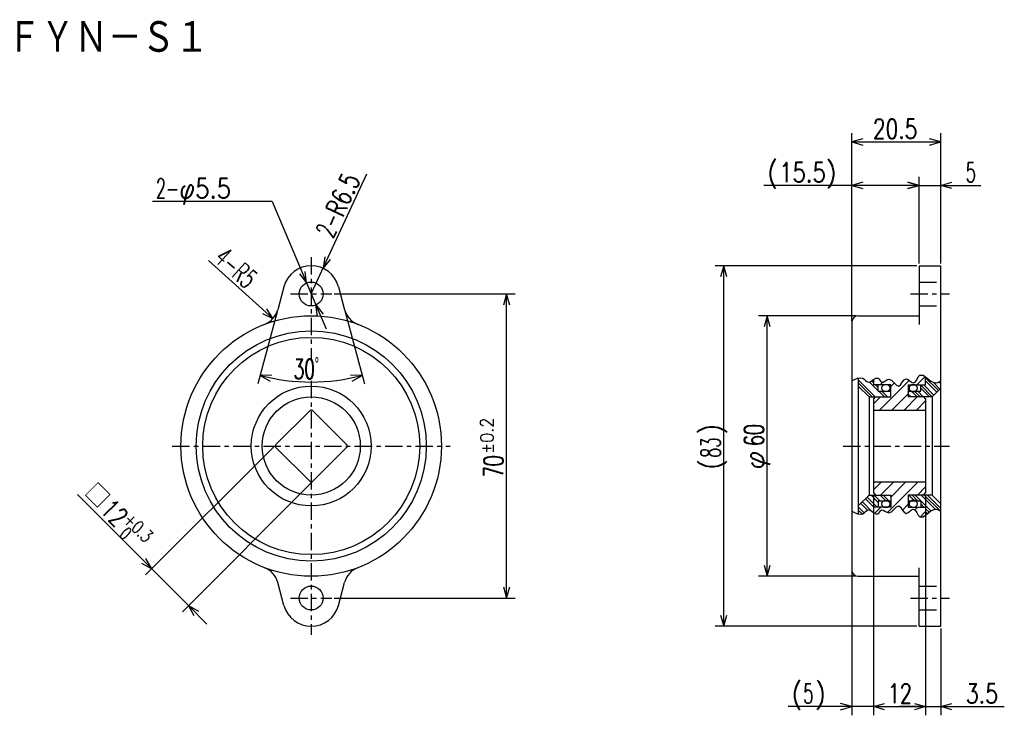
# Model space of a CAD drawing. Extents: x -147 to 80, y -52 to 108.
import ezdxf

# ---------------------------------------------------------------- set-up
doc = ezdxf.new("R2010")
doc.units = 0
doc.linetypes.add('CENTER', pattern=[7, 4, -1, 1, -1])
doc.linetypes.add('HIDDEN', pattern=[5, 4, -1])
doc.layers.get('0').update_dxf_attribs({"linetype": 'CONTINUOUS'})
for name, color, linetype in [('FIG_1', 7, 'CONTINUOUS'), ('FIG_2', 5, 'CENTER'), ('FIG_3', 5, 'HIDDEN'), ('FIG_4', 5, 'CONTINUOUS'), ('KIG_1', 5, 'CONTINUOUS'), ('SMP_1', 5, 'CONTINUOUS')]:
    doc.layers.add(name, color=color, linetype=linetype)
doc.styles.add('KANJI', font='TXT', dxfattribs={"bigfont": 'BIGFONT'})

# ---------------------------------------------------------------- blocks, each defined once
blk = doc.blocks.new('$$$KIGO_1')
at = {"layer": 'FIG_4'}
for p, q in [((50.905592, 18.278175), (57.745915, 25.118498)), ((59.505844, 24.05), (61.437956, 25.982112)), ((51.070563, 24.1), (51.711579, 24.741017)), ((53.5, 23.70101), (54.307605, 24.508615)), ((49.5, 19.70101), (51.09899, 21.3)), ((53.734019, 18.278175), (57.5, 22.044156)), ((56.562446, 18.278175), (59.584271, 21.3)), ((59.390873, 18.278175), (61.5, 20.387302))]:
    blk.add_line(p, q, dxfattribs=at)
blk = doc.blocks.new('$$$KIGO_2')
at = {"layer": 'FIG_4'}
for p, q in [((49.5, -0.09798), (51.319805, 1.721825)), ((51.126407, -1.3), (54.148232, 1.721825)), ((52.7605, -5.322761), (59.805087, 1.721825)), ((53.5, -1.754834), (56.976659, 1.721825)), ((59.611688, -1.3), (61.5, 0.588312)), ((49.778473, -5.476361), (51.154834, -4.1)), ((56.172955, -4.738734), (57.5, -3.411688)), ((59.043079, -4.697037), (59.690115, -4.05)), ((60.214443, -6.3541), (61.5, -5.068542))]:
    blk.add_line(p, q, dxfattribs=at)
blk = doc.blocks.new('$$$KIGO_3')
at = {"layer": 'FIG_4'}
for p, q in [((57.667532, -1.3), (58.967532, -2.6)), ((58.374639, -1.3), (59.674639, -2.6)), ((59.081746, -1.3), (60.381746, -2.6)), ((60.495959, -1.3), (63.703871, -4.507911)), ((61.203066, -1.3), (64.770824, -4.867758)), ((61.910173, -1.3), (65, -4.389827)), ((57.5, -2.546681), (57.553319, -2.6)), ((60.4, -2.618254), (62.702983, -4.921237)), ((60.4, -3.325361), (61.124639, -4.05)), ((60.4, -4.032468), (60.417532, -4.05)), ((61.5, -4.425361), (62.306981, -5.232342)), ((61.5, -5.132468), (61.928904, -5.561371))]:
    blk.add_line(p, q, dxfattribs=at)
blk = doc.blocks.new('$$$KIGO_4')
at = {"layer": 'FIG_4'}
for p, q in [((45.999999, 25.216776), (49.916775, 21.3)), ((49.07138, 24.973822), (49.5, 24.545202)), ((45.999999, 24.509669), (49.209668, 21.3)), ((48.60706, 24.731035), (50.6, 22.738095)), ((49.945202, 24.1), (50.6, 23.445202)), ((50.738095, 22.6), (52.038095, 21.3)), ((51.445202, 22.6), (52.745202, 21.3))]:
    blk.add_line(p, q, dxfattribs=at)
blk = doc.blocks.new('$$$ARW_ARROW')
for p, q in [((0.428571, 0.119048), (0, 0)), ((0, 0), (0.428571, -0.119048))]:
    blk.add_line(p, q)
blk = doc.blocks.new('$$$ARW_SHAFT')
for p, q in [((0, 0), (0.428571, 0.119048)), ((0.428571, -0.119048), (0, 0)), ((0, 0), (1, 0))]:
    blk.add_line(p, q)
blk = doc.blocks.new('$$$KIGO_5')
at = {"layer": 'FIG_4'}
for p, q in [((49.609668, -4.1), (47.654834, -2.145166)), ((50.316775, -4.1), (48.008387, -1.791613)), ((50.6, -2.969012), (48.930988, -1.3)), ((50.938095, -2.6), (49.638095, -1.3)), ((52.352309, -2.6), (51.052309, -1.3)), ((53.059415, -2.6), (51.759415, -1.3)), ((53.5, -1.626371), (53.173629, -1.3)), ((47.345962, -5.371828), (46, -4.025866)), ((48.128954, -4.740606), (46.594174, -3.205826)), ((49.064699, -4.969245), (46.947727, -2.852273)), ((46.916704, -5.649677), (46, -4.732973))]:
    blk.add_line(p, q, dxfattribs=at)
blk = doc.blocks.new('$$$KIGO_6')
at = {"layer": 'FIG_4'}
for p, q in [((64.464484, 22.764484), (61.5, 25.728968)), ((64.110931, 22.410931), (61.5, 25.021861)), ((63.05027, 21.35027), (60.4, 24.000541)), ((62.393434, 21.3), (60.4, 23.293434)), ((63.403824, 21.703824), (61.057648, 24.05)), ((64.818037, 23.118037), (63.375567, 24.560508)), ((65, 24.350288), (64.584684, 24.765605)), ((58.150793, 21.3), (57.5, 21.950793)), ((59.565007, 21.3), (58.265007, 22.6)), ((60.272114, 21.3), (58.972114, 22.6)), ((60.979221, 21.3), (59.679221, 22.6))]:
    blk.add_line(p, q, dxfattribs=at)

msp = doc.modelspace()

# ---------------------------------------------------------------- linework, layer by layer
at = {"layer": 'FIG_1'}
for p, q in [((60, 51.5), (65, 51.5)), ((60, 51.5), (60, 38.012655)), ((65, -31.5), (65, 51.5)), ((-86.278518, 46.682324), (-87.697306, 41.387335)), ((-73.721482, 46.682324), (-72.302694, 41.387335)), ((46, 40), (60, 40)), ((44.5, 38.5), (44.5, -18.5)), ((46, 25.564574), (46, -5.564579)), ((49.5, 25.281733), (49.5, 24.1)), ((61.5, 24.05), (61.5, 25.932133)), ((48.5, 21.3), (46, 23.8)), ((53.5, 24.1), (49.5, 24.1)), ((50.6, 22.6), (50.6, 24.1)), ((53.5, 21.3), (53.5, 24.1)), ((57.5, 24.05), (61.5, 24.05)), ((57.5, 24.05), (57.5, 21.3)), ((60.4, 22.6), (60.4, 24.05)), ((63, 21.3), (65, 23.3)), ((48.5, 21.3), (53.5, 21.3)), ((48.5, 21.3), (48.5, -1.3)), ((49.5, 20.8), (50, 21.3)), ((49.5, 20.8), (49.5, -0.8)), ((50.6, 22.6), (53.5, 22.6)), ((57.5, 22.6), (60.4, 22.6)), ((63, 21.3), (57.5, 21.3)), ((61, 21.3), (61.5, 20.8)), ((61.5, 20.8), (61.5, -0.8)), ((63, 21.3), (63, -1.3)), ((49.5, 18.278175), (61.5, 18.278175)), ((-80.353553, 18.131728), (-88.131728, 10.353553)), ((-79.646447, 18.131728), (-71.868272, 10.353553)), ((-88.131728, 9.646447), (-80.353553, 1.868272)), ((-71.868272, 9.646447), (-79.646447, 1.868272)), ((49.5, 1.721825), (61.5, 1.721825)), ((48.5, -1.3), (46, -3.8)), ((48.5, -1.3), (53.5, -1.3)), ((49.5, -0.8), (50, -1.3)), ((53.5, -1.3), (53.5, -4.1)), ((63, -1.3), (57.5, -1.3)), ((57.5, -1.3), (57.5, -4.05)), ((61, -1.3), (61.5, -0.8)), ((63, -1.3), (65, -3.3)), ((53.5, -4.1), (49.5, -4.1)), ((49.5, -4.1), (49.5, -5.281764)), ((50.6, -2.6), (53.5, -2.6)), ((50.6, -2.6), (50.6, -4.1)), ((57.5, -2.6), (60.4, -2.6)), ((57.5, -4.05), (61.5, -4.05)), ((60.4, -2.6), (60.4, -4.05)), ((61.5, -4.05), (61.5, -5.932134)), ((60, -31.5), (60, -18.012655)), ((46, -20), (60, -20)), ((-86.278518, -26.682324), (-87.697306, -21.387335)), ((-73.721482, -26.682324), (-72.302694, -21.387335)), ((60, -31.5), (65, -31.5))]:
    msp.add_line(p, q, dxfattribs=at)
for centre, radius in [((-80, 45), 2.75), ((-80, 10), 30), ((-80, 10), 26.5), ((-80, 10), 25), ((-80, 10), 13.8), ((52.35, 23.35), 0.89), ((58.65, 23.325), 0.89), ((-80, 10), 11.3), ((52.35, -3.35), 0.89), ((58.65, -3.325), 0.89), ((-80, -25), 2.75)]:
    msp.add_circle(centre, radius, dxfattribs=at)
for centre, radius, start, end in [((-80, 45), 6.5, 15, 165), ((-92.526935, 42.681431), 5, 290.972046, 345), ((-67.473065, 42.681431), 5, 195, 249.027954), ((46, 38.5), 1.5, 90, 180), ((-80, 17.778175), 0.5, 45, 135), ((-87.778175, 10), 0.5, 135, 225), ((-72.221825, 10), 0.5, 315, 45), ((-80, 2.221825), 0.5, 225, 315), ((-92.526935, -22.681431), 5, 15, 69.027954), ((-67.473065, -22.681431), 5, 110.972046, 165), ((46, -18.5), 1.5, 180, 270), ((-80, -25), 6.5, 195, 345)]:
    msp.add_arc(centre, radius, start, end, dxfattribs=at)
at = {"layer": 'FIG_2'}
for p, q in [((-80, 53.5), (-80, 30)), ((-84.75, 45), (-75.25, 45)), ((58, 45), (67, 45)), ((-80, 25), (-80, -33.5)), ((-112, 10), (-48, 10)), ((42.5, 10), (67, 10)), ((-84.75, -25), (-75.25, -25)), ((58, -25), (67, -25))]:
    msp.add_line(p, q, dxfattribs=at)
at = {"layer": 'FIG_3'}
for p, q in [((60, 47.75), (65, 47.75)), ((60, 42.25), (65, 42.25)), ((60, -22.25), (65, -22.25)), ((60, -27.75), (65, -27.75))]:
    msp.add_line(p, q, dxfattribs=at)
at = {"layer": 'FIG_4'}
for p, q in [((44.5, 38.768633), (44.5, 82)), ((65, 52), (65, 82)), ((44.5, 80), (65, 80)), ((-80, 45), (-67.173839, 72.656409)), ((44.5, 38.768633), (44.5, 72)), ((60, 52), (60, 72)), ((60, 52), (60, 72)), ((65, 52), (65, 72)), ((60, 70), (24.27, 70)), ((60, 70), (74.23, 70)), ((-89.024046, 66.3), (-116.53, 66.3)), ((-89.024046, 66.3), (-78.927229, 42.467874)), ((-88.808323, 39.338987), (-103.681326, 52.707463)), ((59.5, 51.5), (13, 51.5)), ((15, -31.5), (15, 51.5)), ((-74.75, 45), (-33, 45)), ((-35, -25), (-35, 45)), ((-87.826715, 40.904372), (-92.265513, 24.338556)), ((-72.173285, 40.904372), (-67.734487, 24.338556)), ((45.5, 40), (23, 40)), ((25, -20), (25, 40)), ((-88.485281, 10), (-118.156854, -19.671573)), ((-80, 1.514719), (-109.671573, -28.156854)), ((-108.257359, -26.742641), (-133.809795, -1.190205)), ((49.5, -1.3), (49.5, -52)), ((49.5, -1.3), (49.5, -52)), ((61.5, -1.3), (61.5, -52)), ((61.5, -1.3), (61.5, -52)), ((45.5, -20), (23, -20)), ((44.5, -18.768633), (44.5, -52)), ((-74.75, -25), (-33, -25)), ((59.5, -31.5), (13, -31.5)), ((65, -32), (65, -52)), ((49.5, -50), (29.87, -50)), ((49.5, -50), (61.5, -50)), ((61.5, -50), (79.63, -50))]:
    msp.add_line(p, q, dxfattribs=at)
for points in [[(44.5, 25), (45.107678, 25.326879), (45.798285, 25.584007), (46.46725, 25.701631), (47.01, 25.61), (47.01, 25.61), (47.340508, 25.376604), (47.660654, 25.079085), (47.985473, 24.817023), (48.33, 24.69), (48.33, 24.69), (48.899693, 24.865991), (49.494811, 25.277964), (50.062523, 25.633454), (50.55, 25.64), (50.55, 25.64), (50.748762, 25.444328), (50.932048, 25.1734), (51.11681, 24.908272), (51.32, 24.73), (51.32, 24.73), (51.694497, 24.734481), (52.124996, 24.96359), (52.582997, 25.240904), (53.04, 25.39), (53.04, 25.39), (53.681411, 25.142643), (54.265489, 24.556783), (54.801823, 23.985032), (55.3, 23.78), (55.3, 23.78), (55.718799, 24.097284), (56.136143, 24.684651), (56.572915, 25.249692), (57.05, 25.5), (57.05, 25.5), (57.452865, 25.346179), (57.870107, 25.0108), (58.279796, 24.67252), (58.66, 24.51), (58.66, 24.51), (59.076956, 24.732436), (59.447372, 25.274704), (59.806602, 25.89212), (60.19, 26.34), (60.19, 26.34), (60.925166, 26.328991), (61.772507, 25.699267), (62.686095, 24.93241), (63.62, 24.51), (63.62, 24.51), (63.96818, 24.529946), (64.313634, 24.637795), (64.657271, 24.804247), (65, 25)], [(44.5, -5), (45.107678, -5.326879), (45.798285, -5.584007), (46.46725, -5.701631), (47.01, -5.61), (47.01, -5.61), (47.340508, -5.376604), (47.660654, -5.079085), (47.985473, -4.817023), (48.33, -4.69), (48.33, -4.69), (48.899693, -4.865991), (49.494811, -5.277964), (50.062523, -5.633454), (50.55, -5.64), (50.55, -5.64), (50.748762, -5.444328), (50.932048, -5.1734), (51.11681, -4.908272), (51.32, -4.73), (51.32, -4.73), (51.694497, -4.734481), (52.124996, -4.96359), (52.582997, -5.240904), (53.04, -5.39), (53.04, -5.39), (53.681411, -5.142643), (54.265489, -4.556783), (54.801823, -3.985032), (55.3, -3.78), (55.3, -3.78), (55.718799, -4.097284), (56.136143, -4.684651), (56.572915, -5.249692), (57.05, -5.5), (57.05, -5.5), (57.452865, -5.346179), (57.870107, -5.0108), (58.279796, -4.67252), (58.66, -4.51), (58.66, -4.51), (59.076956, -4.732436), (59.447372, -5.274704), (59.806602, -5.89212), (60.19, -6.34), (60.19, -6.34), (60.925166, -6.328991), (61.772507, -5.699267), (62.686095, -4.93241), (63.62, -4.51), (63.62, -4.51), (63.96818, -4.529946), (64.313634, -4.637795), (64.657271, -4.804247), (65, -5)]]:
    msp.add_lwpolyline(points, dxfattribs=at)
msp.add_arc((-80, 70.114071), 45.390301, 255, 285, dxfattribs=at)

# ---------------------------------------------------------------- block references
at = {"layer": 'KIG_1'}
for name in ['$$$KIGO_4', '$$$KIGO_1', '$$$KIGO_6', '$$$KIGO_2', '$$$KIGO_5', '$$$KIGO_3']:
    msp.add_blockref(name, (0, 0), dxfattribs=at)
at = {"layer": 'SMP_1', "xscale": 6, "yscale": 6}
for name, p in [('$$$ARW_ARROW', (44.5, 80)), ('$$$ARW_ARROW', (44.5, 70)), ('$$$ARW_SHAFT', (65, 70)), ('$$$ARW_SHAFT', (49.5, -50)), ('$$$ARW_SHAFT', (65, -50))]:
    msp.add_blockref(name, p, dxfattribs=at)
for name, p, rotation in [('$$$ARW_ARROW', (65, 80), 180), ('$$$ARW_SHAFT', (60, 70), 180), ('$$$ARW_ARROW', (60, 70), 180), ('$$$ARW_ARROW', (-77.265288, 50.896724), 65.119633), ('$$$ARW_ARROW', (-81.072771, 47.532126), 112.960631), ('$$$ARW_ARROW', (15, 51.5), 270), ('$$$ARW_ARROW', (-35, 45), 270), ('$$$ARW_ARROW', (-88.808323, 39.338987), 138.049471), ('$$$ARW_SHAFT', (-78.927229, 42.467874), 292.960631), ('$$$ARW_ARROW', (25, 40), 270), ('$$$ARW_ARROW', (-91.747874, 26.270407), 345), ('$$$ARW_ARROW', (-68.252126, 26.270407), 195), ('$$$ARW_ARROW', (-116.742641, -18.257359), 135), ('$$$ARW_ARROW', (25, -20), 90), ('$$$ARW_ARROW', (-35, -25), 90), ('$$$ARW_SHAFT', (-108.257359, -26.742641), 315), ('$$$ARW_ARROW', (15, -31.5), 90), ('$$$ARW_ARROW', (44.5, -50), 180), ('$$$ARW_SHAFT', (61.5, -50), 180), ('$$$ARW_SHAFT', (61.5, -50), 180)]:
    msp.add_blockref(name, p, dxfattribs=dict(at, rotation=rotation))

# ---------------------------------------------------------------- texts
at = {"layer": 'SMP_1', "style": 'KANJI'}
for s, height, width, p in [('ＦＹＮ－Ｓ１', 8, 0.878049, (-150, 100)), ('20.5', 4.5, 0.757895, (49.35, 80.765)), ('(', 4.5, 0.9, (25.035, 70.765)), ('15.5', 4.5, 0.8, (27.735, 70.765)), (')', 4.5, 0.9, (38.535, 70.765)), ('5', 4.5, 0.6, (70.765, 70.765)), ('2-', 4.5, 0.6, (-115.765, 67.065)), ('φ5.5', 4.5, 0.857143, (-110.365, 67.065)), ('30ﾟ', 4.5, 0.635294, (-84.05, 25.48877)), ('(', 4.5, 0.9, (30.635, -49.235)), ('5', 4.5, 0.6, (33.335, -49.235)), (')', 4.5, 0.9, (36.035, -49.235)), ('12', 4.5, 0.72, (52.8, -49.235)), ('3.5', 4.5, 0.771429, (70.765, -49.235))]:
    msp.add_text(s, height=height, dxfattribs=dict(at, width=width)).set_placement(p)
for s, height, rotation, width, p in [('R6.5', 4.5, 65.119633, 0.72, (-72.733523, 62.486632)), ('2-', 4.5, 65.119633, 0.6, (-75.005437, 57.587816)), ('4-', 4.5, 318.049471, 0.6, (-102.600984, 52.765017)), ('R5', 4.5, 318.049471, 0.6, (-98.584884, 49.155178)), ('±0.2', 3, 90, 0.9, (-38.015, 8.2)), (')', 4.5, 90, 0.9, (14.235, 12.7)), ('60', 4.5, 90, 0.654545, (24.235, 10)), ('83', 4.5, 90, 0.6, (14.235, 7.3)), ('70', 4.5, 90, 0.654545, (-35.765, 2.8)), ('φ', 4.5, 90, 1.028571, (24.235, 4.6)), ('(', 4.5, 90, 0.9, (14.235, 4.6)), ('□', 4.5, 315, 1.028571, (-132.727922, -1.190205)), ('12', 4.5, 315, 0.72, (-128.909545, -5.008581)), ('+0.3', 3, 315, 0.757895, (-123.500179, -7.235968)), (' 0', 3, 315, 0.654545, (-125.621499, -9.357288))]:
    msp.add_text(s, height=height, rotation=rotation, dxfattribs=dict(at, width=width)).set_placement(p)

doc.saveas('drawing.dxf')
